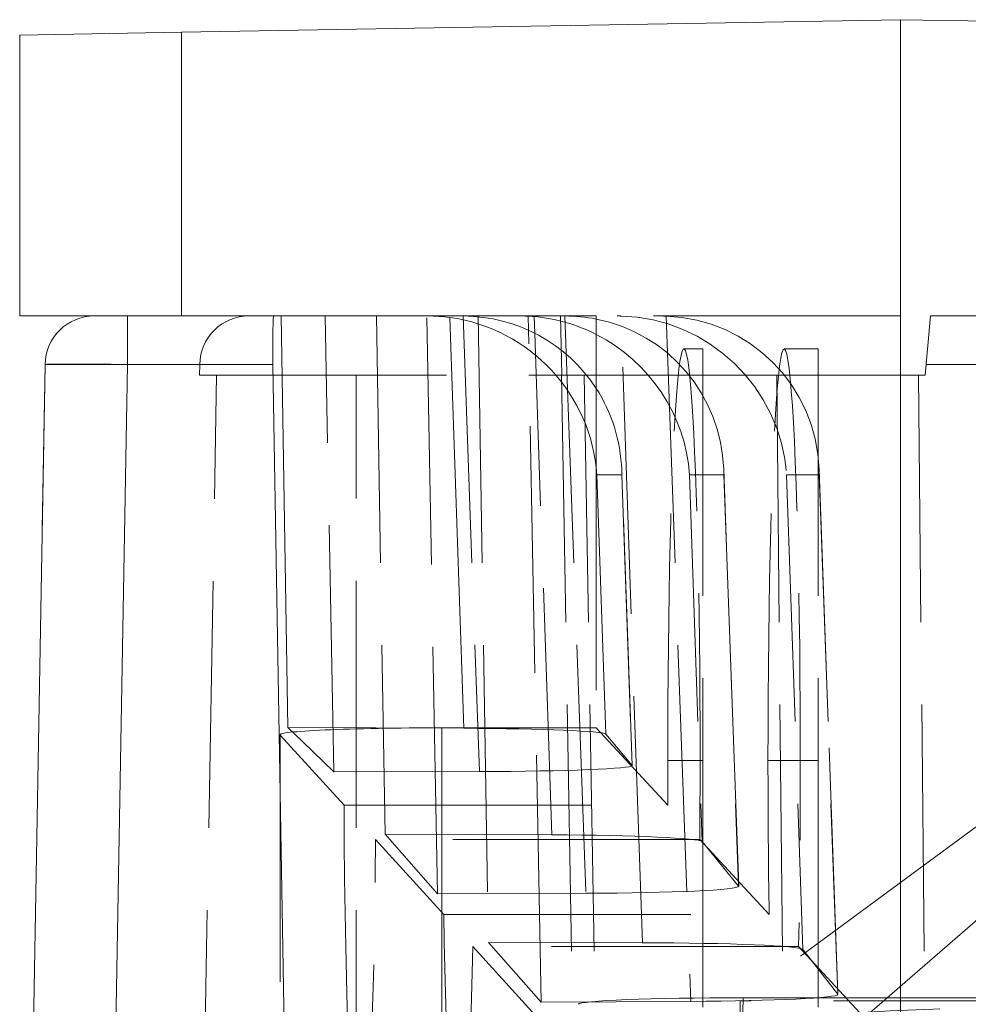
# Model space of a CAD drawing. Header units: millimetres. Extents: x -8.5 to 8.5, y 0 to 12.5.
# Tile 2 of 4: x -8.5 to -2.7, y 6.5 to 12.5. Entities that reach past the tile are written whole.
import ezdxf

# ---------------------------------------------------------------- set-up
doc = ezdxf.new("R2010")
doc.units = ezdxf.units.MM
doc.header["$LTSCALE"] = 10
doc.linetypes.add('ALLCAD_Strich', pattern=[0.2, 0.15, -0.05])
doc.layers.add('BESCH_KONT_verb_schn_grun_2d', color=10, linetype='Continuous')

msp = doc.modelspace()

# ---------------------------------------------------------------- linework, layer by layer
at = {"layer": 'BESCH_KONT_verb_schn_grun_2d', "linetype": 'Continuous', "lineweight": 0}
for p, q in [((-3.15, 12.46), (-7.5175, 12.3838)), ((7.5175, 12.2738), (-3.15, 12.46)), ((-3.15, 12.46), (-3.15, 4.46)), ((-8.5, 12.3666), (-7.5175, 12.3838)), ((-7.5175, 10.66), (-7.5175, 12.3838)), ((-8.5, 10.66), (-8.5, 12.3666)), ((-8.0462, 10.66), (-8.5, 10.66)), ((-7.8462, 10.66), (-6.956, 10.66)), ((-7.8462, 10.3652), (-7.8462, 10.66)), ((-6.956, 10.66), (-6.9113, 10.66)), ((-6.9113, 10.66), (-6.8707, 8.1605)), ((-6.9113, 10.66), (-6.0226, 10.66)), ((-6.0226, 10.66), (-5.9728, 10.66)), ((-5.9728, 10.66), (-4.9987, 10.66)), ((-5.8019, 8.155), (-5.8868, 10.6508)), ((-5.3721, 10.5555), (-5.3755, 10.6562)), ((-4.9987, 10.66), (-4.9987, 9.8858)), ((-8.3461, 10.3652), (-8.5, 1.55)), ((-7.8462, 10.3652), (-8.0001, 1.55)), ((-6.9619, 10.3652), (-7.8462, 10.3652)), ((-6.8556, 4.0425), (-6.9619, 10.3652)), ((-4.9946, 9.6949), (-4.9735, 9.6949)), ((-4.9946, 9.6949), (-4.941, 8.12)), ((-6.8707, 8.1605), (-6.7815, 8.0736)), ((-6.8707, 8.1605), (-5.8019, 8.155)), ((-5.9361, 8.0916), (-5.9361, 4.46)), ((-4.941, 8.12), (-4.9175, 8.0923))]:
    msp.add_line(p, q, dxfattribs=at)
at = {"layer": 'BESCH_KONT_verb_schn_grun_2d', "linetype": 'ALLCAD_Strich', "lineweight": 0}
for p, q in [((-6.5929, 7.8898), (-6.6447, 10.66)), ((-6.3323, 10.66), (-6.2812, 7.511)), ((-5.9618, 7.1498), (-6.0275, 10.66)), ((-5.807, 10.66), (-5.7077, 7.892)), ((-5.7146, 10.66), (-5.653, 6.8528)), ((-5.3337, 6.4918), (-5.4116, 10.66)), ((-5.207, 10.3), (-5.2144, 10.66)), ((-5.189, 10.66), (-5.0613, 7.1525)), ((-3.15, 10.66), (-4.9987, 10.66)), ((-4.7183, 6.8518), (-4.8472, 10.6597)), ((-4.5737, 10.6592), (-4.424, 6.4959)), ((-2.9685, 10.66), (-3, 10.3)), ((-2.9685, 10.66), (2.9685, 10.66)), ((-5.2688, 7.5072), (-5.3721, 10.5555)), ((-4.4658, 10.46), (-4.35, 10.46)), ((-4.35, 10.46), (-4.35, 7.96)), ((-3.857, 10.46), (-3.65, 10.46)), ((-3.65, 10.46), (-3.65, 7.96)), ((-8.3461, 10.3653), (-8.3636, 9.3654)), ((-7.8462, 10.3652), (-8.3461, 10.3652)), ((-7.4066, 10.3652), (-7.4076, 10.3)), ((-2.9943, 10.3652), (2.9943, 10.3652)), ((-7.4566, 1.55), (-7.3039, 10.3)), ((-7.4076, 10.3), (-5.2059, 10.3)), ((-6.4571, 1.55), (-6.4571, 10.3)), ((-5.2094, 10.3), (-5.1013, 4.0425)), ((-5.2048, 10.3), (-5.0713, 10.3)), ((-5.0713, 10.3), (-4.9631, 4.0425)), ((-5.0713, 10.3), (-3.9023, 10.3)), ((-3.9023, 10.3), (-3.84, 4.0425)), ((-3.9023, 10.3), (-3.0413, 10.3)), ((-3.0413, 10.3), (-2.979, 4.0425)), ((-3.0413, 10.3), (-3, 10.3)), ((-4.9987, 9.8858), (-4.9987, 8.1586)), ((-4.9735, 9.6949), (-4.8431, 9.6949)), ((-4.7792, 7.9285), (-4.8437, 9.7245)), ((-4.8437, 9.7245), (-4.8437, 9.7245)), ((-4.8431, 9.6949), (-4.7797, 7.9295)), ((-4.4313, 9.6949), (-4.2237, 9.6949)), ((-4.4313, 9.6949), (-4.3558, 7.4664)), ((-4.1331, 7.1949), (-4.2243, 9.7283)), ((-4.2237, 9.6949), (-4.1337, 7.1963)), ((-3.8419, 9.6949), (-3.6444, 9.6949)), ((-3.8419, 9.6949), (-3.7442, 6.8108)), ((-3.5305, 6.5381), (-3.6451, 9.7267)), ((-3.6444, 9.6949), (-3.531, 6.5395)), ((-4.9987, 8.1586), (-5.9361, 8.1579)), ((-5.9361, 8.1579), (-5.9361, 8.0916)), ((-4.9987, 8.1586), (-4.5634, 7.688)), ((-6.9187, 8.1155), (-6.9187, 4.46)), ((-6.9179, 8.1138), (-6.5301, 7.688)), ((-6.9179, 8.1138), (-6.9179, 4.46)), ((-4.9175, 8.0923), (-4.7797, 7.9295)), ((-6.7815, 8.0736), (-6.5929, 7.8898)), ((-4.35, 7.96), (-4.564, 7.96)), ((-4.35, 7.96), (-4.35, 5.46)), ((-3.65, 7.96), (-3.9552, 7.96)), ((-3.65, 7.96), (-3.65, 6.1416)), ((-5.7077, 7.892), (-6.5929, 7.8898)), ((-6.5301, 7.688), (-4.5634, 7.688)), ((-2.55, 7.66), (-4.125, 6.499)), ((-4.3695, 7.4783), (-6.339, 7.4783)), ((-6.339, 7.4783), (-5.924, 7.0227)), ((-6.2812, 7.511), (-5.9618, 7.1498)), ((-5.2688, 7.5072), (-6.2812, 7.511)), ((-4.3695, 7.4783), (-3.948, 7.0227)), ((-4.1337, 7.1963), (-4.3558, 7.4664)), ((-5.0613, 7.1525), (-5.9618, 7.1498)), ((-2.55, 7.11), (-4.085, 5.7774)), ((-5.924, 7.0227), (-3.948, 7.0227)), ((-3.7694, 6.8296), (-5.7481, 6.8296)), ((-5.7481, 6.8296), (-5.2151, 6.2446)), ((-5.653, 6.8528), (-5.3337, 6.4918)), ((-4.7183, 6.8518), (-5.653, 6.8528)), ((-3.7694, 6.8296), (-3.15, 6.16)), ((-3.531, 6.5395), (-3.7442, 6.8108)), ((-4.424, 6.4959), (-5.3337, 6.4918)), ((-4.106, 6.5179), (-4.1614, 3.46)), ((-0.0578, 6.499), (-4.125, 6.499)), ((-4.125, 6.499), (-4.125, 6.334)), ((-4.106, 6.5179), (4.106, 6.5179))]:
    msp.add_line(p, q, dxfattribs=at)
at = {"layer": 'BESCH_KONT_verb_schn_grun_2d', "linetype": 'Continuous', "lineweight": 0}
msp.add_arc((-8.0462, 10.36), 0.3, 90.00294, 178.9923, dxfattribs=at)
at = {"layer": 'BESCH_KONT_verb_schn_grun_2d', "linetype": 'ALLCAD_Strich', "lineweight": 0}
for centre, major_axis, ratio, start_param, end_param in [((-7.1065, 10.36), (-0.2313, 0.1919), 0.997101, -0.876829, 0.676514), ((-4.8727, 9.66), (0.9423, 0.3394), 0.998255, 1.200236, 1.22457), ((-4.6433, 9.66), (-0.7045, -0.7303), 0.969577, -3.893601, -2.4285), ((-5.2225, 9.66), (-0.705, -0.7308), 0.968155, -3.892825, -2.584002), ((-5.842, 9.66), (-0.7038, -0.7295), 0.971727, -3.89473, -3.364792), ((-5.4507, 9.6678), (-0.041, -0.7799), 0.777417, 1.64631, 1.68427), ((-4.8314, 9.6671), (-0.0496, -0.7799), 0.776647, 1.655796, 1.698625), ((-5.0947, 9.6371), (1.4434, 0.171), 0.827083, -0.094302, -0.067854), ((-5.9187, 8.1155), (1, 0), 0.042463, -4.694936, -3.102931), ((-6.4339, 7.96), (0, 2.5), 0.038681, -4.603386, -1.764674), ((-5.1337, 7.1949), (1.0007, -0.0001), 0.042516, -1.498378, 0.001537), ((-5.1337, 7.1949), (1.0007, -0.0001), 0.042516, 0.001537, 0.034959), ((-5.8344, 7.96), (0, 2.5), 0.038681, -4.328098, -2.039962), ((-4.5311, 6.5382), (1.0006, -0.0001), 0.042513, -1.46357, 0.001533), ((-4.5311, 6.5382), (1.0006, -0.0001), 0.042513, 0.001533, 0.033402)]:
    msp.add_ellipse(centre, major_axis=major_axis, ratio=ratio, start_param=start_param, end_param=end_param, dxfattribs=at)
at = {"layer": 'BESCH_KONT_verb_schn_grun_2d', "linetype": 'Continuous', "lineweight": 0, "extrusion": (0, 0, -1)}
for centre, major_axis, ratio, start_param, end_param in [((-6.9508, 10.36), (0.0052, -0.3), 0.036798, 1.588893, 3.142236), ((-5.9936, 9.66), (-0.7296, 0.7052), 0.97167, -5.359596, -3.959254), ((-5.8124, 9.66), (-0.2798, 0.9602), 0.998072, 0.283041, 0.289406), ((-5.4301, 9.66), (-0.7309, 0.7066), 0.968143, -5.410052, -5.019153), ((-5.9411, 8.1189), (1.0006, 0), 0.036442, -1.431201, -0.030859)]:
    msp.add_ellipse(centre, major_axis=major_axis, ratio=ratio, start_param=start_param, end_param=end_param, dxfattribs=at)
at = {"layer": 'BESCH_KONT_verb_schn_grun_2d', "linetype": 'Continuous', "lineweight": 0}
for centre, major_axis, ratio, start_param, end_param in [((-6.0236, 9.66), (0.9985, 0.1115), 0.995277, 1.323505, 1.459053), ((-5.842, 9.66), (-0.7038, -0.7295), 0.971727, -3.364792, -2.394823), ((-5.4638, 9.66), (0.9905, 0.1616), 0.996322, 1.321441, 1.408434), ((-5.2225, 9.66), (-0.705, -0.7308), 0.968155, -2.584002, -2.391635)]:
    msp.add_ellipse(centre, major_axis=major_axis, ratio=ratio, start_param=start_param, end_param=end_param, dxfattribs=at)
at = {"layer": 'BESCH_KONT_verb_schn_grun_2d', "linetype": 'ALLCAD_Strich', "lineweight": 0, "extrusion": (0, 0, -1)}
for centre, major_axis, ratio, start_param, end_param in [((-4.8407, 9.66), (-0.7303, 0.706), 0.969658, -5.471936, -3.96038), ((-4.6113, 9.66), (-0.1871, 0.9825), 0.99696, 0.18759, 0.226508), ((-3.857, 7.96), (0, 2.5), 0.039278, -1.570796, 2.039962), ((-4.4658, 7.96), (0, 2.5), 0.039278, -1.570796, 1.764674), ((-5.4301, 9.66), (-0.7309, 0.7066), 0.968143, -5.019153, -3.961155), ((-4.2102, 10.3178), (0.9999, 0.0178), 0.00124, 3.038235, 3.104807), ((-4.466, 7.96), (0, 2.4981), 0.039219, -1.679883, -1.570797), ((-3.857, 7.96), (0, 2.5), 0.039278, -1.955087, -1.570796), ((-5.7799, 7.9285), (-1.0006, 0.0001), 0.036525, -3.142907, -1.643003), ((-5.7799, 7.9285), (-1.0006, 0.0001), 0.036525, -3.172528, -3.142907), ((-5.3558, 7.465), (1.0006, 0), 0.042403, -1.483755, -0.034858), ((-4.7442, 6.8094), (1.0006, 0), 0.042402, -1.544863, -0.033308), ((-3.1371, 6.5799), (0.5, 0), 0.999201, 0.026201, 1.570796), ((-4.1064, 6.4779), (1.0002, 0), 0.039972, -3.140867, -1.570387), ((0, 6.334), (4.125, 0), 0.04, 0, 4.698386)]:
    msp.add_ellipse(centre, major_axis=major_axis, ratio=ratio, start_param=start_param, end_param=end_param, dxfattribs=at)
at = {"layer": 'BESCH_KONT_verb_schn_grun_2d', "linetype": 'Continuous', "lineweight": 0}
for points, knots in [([(-8.0462, 10.66), (-8.0462, 10.66), (-8.046, 10.66), (-8.0456, 10.66), (-8.0439, 10.66), (-8.0383, 10.66), (-8.0295, 10.66), (-8.0207, 10.66), (-8.0087, 10.66), (-7.993, 10.66), (-7.9913, 10.66), (-7.9894, 10.66), (-7.9876, 10.66), (-7.9731, 10.66), (-7.9571, 10.66), (-7.94, 10.66), (-7.9204, 10.66), (-7.8993, 10.66), (-7.8764, 10.66), (-7.8667, 10.66), (-7.8566, 10.66), (-7.8462, 10.66)], [0, 0, 0, 0, 0.0448875, 0.0448875, 0.0448875, 0.2597013, 0.2597013, 0.2597013, 0.4754683, 0.4754683, 0.4754683, 0.5, 0.5, 0.5, 0.6895526, 0.6895526, 0.6895526, 0.9073383, 0.9073383, 0.9073383, 1, 1, 1, 1]), ([(-7.8462, 10.3652), (-7.9769, 10.3666), (-8.1068, 10.3675), (-8.1994, 10.3675), (-8.292, 10.3675), (-8.3461, 10.3666), (-8.3461, 10.3652)], [0, 0, 0, 0, 0.5, 0.5, 0.5, 1, 1, 1, 1])]:
    msp.add_open_spline(points, degree=3, knots=knots, dxfattribs=at)
at = {"layer": 'BESCH_KONT_verb_schn_grun_2d', "linetype": 'ALLCAD_Strich', "lineweight": 0}
msp.add_open_spline([(-0.7878, 6.1586), (-0.9961, 6.1601), (-1.2133, 6.1603), (-1.6287, 6.1578), (-1.8322, 6.1553), (-2.2035, 6.1479), (-2.376, 6.143), (-2.6655, 6.1316), (-2.7875, 6.1249), (-2.9141, 6.1151), (-2.9471, 6.112), (-2.9886, 6.1072), (-3.001, 6.1051), (-3.001, 6.1051), (-3.001, 6.1051), (-3.0006, 6.1052), (-2.9947, 6.1061), (-2.9705, 6.1131), (-2.9605, 6.1163), (-2.9328, 6.1269), (-2.9136, 6.1352), (-2.8745, 6.1565), (-2.8544, 6.1691), (-2.8098, 6.2024), (-2.7853, 6.2247), (-2.734, 6.282), (-2.7084, 6.3196), (-2.6658, 6.4056), (-2.65, 6.456), (-2.6395, 6.5268), (-2.6378, 6.5469), (-2.6372, 6.5669)], degree=3, knots=[0, 0, 0, 0, 0.634956, 0.634956, 1.259513, 1.259513, 1.88264, 1.88264, 2.496693, 2.496693, 2.781172, 2.781172, 3.012487, 3.012487, 3.017607, 3.017607, 3.167562, 3.167562, 3.236749, 3.236749, 3.322983, 3.322983, 3.403083, 3.403083, 3.50672, 3.50672, 3.643526, 3.643526, 3.800445, 3.800445, 3.861334, 3.861334, 3.861334, 3.861334], dxfattribs=at)

doc.saveas('drawing.dxf')
